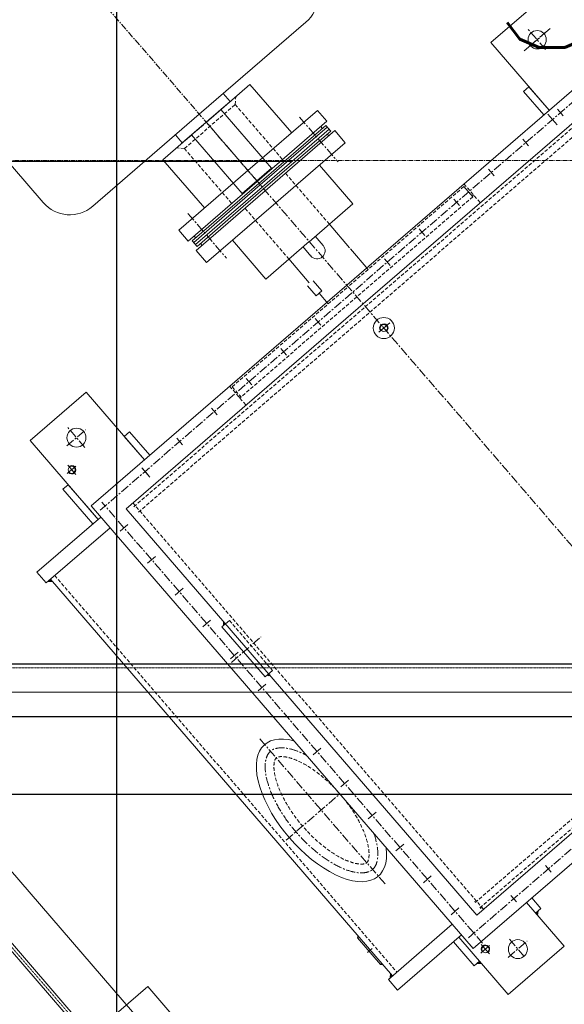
# Model space of a CAD drawing. Header units: inches. Extents: x -204116 to 930598, y -391373 to 256461.
# Tile 34 of 225: x -113155 to -112381, y 38019 to 39418. Entities that reach past the tile are written whole.
import ezdxf
from ezdxf.lldxf.tags import DXFTag

# ---------------------------------------------------------------- set-up
doc = ezdxf.new("R2010")
doc.units = ezdxf.units.IN
doc.header["$LTSCALE"] = 10
doc.header["$MEASUREMENT"] = 0
doc.header["$PDMODE"] = 1
doc.header["$PDSIZE"] = 1000
for name, pattern in [('CENTER', [2, 1.25, -0.25, 0.25, -0.25]), ('CHAIN', [0.3543, 0.2362, -0.0295, 0.0591, -0.0295]), ('DASHED', [0.75, 0.5, -0.25]), ('DASHED2', [0.375, 0.25, -0.125]), ('HIDDEN', [0.375, 0.25, -0.125])]:
    doc.linetypes.add(name, pattern=pattern)
doc.layers.get('Defpoints').update_dxf_attribs({"lineweight": 25})
doc.layers.add('BELT', color=4, linetype='Continuous')
doc.layers.add('Layer1', color=3, linetype='Continuous')
for name, color, linetype, lineweight in [('C', 1, 'CENTER', 25), ('cen', 2, 'CENTER2', 25), ('CTEXT2', 3, 'Continuous', 25), ('HIDDEN', 1, 'HIDDEN', 25), ('OBJECT', 7, 'Continuous', 25)]:
    doc.layers.add(name, color=color, linetype=linetype, lineweight=lineweight)
doc.styles.get("Standard").update_dxf_attribs({"font": 'simplex.shx'})
tags = doc.linetypes.add('CENTER2', pattern=[1.125, 0.75, -0.125, 0.125, -0.125]).pattern_tags.tags
tags[10:11] = [DXFTag(74, 4), DXFTag(75, 0), DXFTag(340, '0'), DXFTag(46, 1.0), DXFTag(50, 0.0), DXFTag(44, 0.0), DXFTag(45, 0.0)]
tags[8:9] = [DXFTag(74, 4), DXFTag(75, 0), DXFTag(340, '0'), DXFTag(46, 1.0), DXFTag(50, 0.0), DXFTag(44, 0.0), DXFTag(45, 0.0)]
tags[6:7] = [DXFTag(74, 4), DXFTag(75, 0), DXFTag(340, '0'), DXFTag(46, 1.0), DXFTag(50, 0.0), DXFTag(44, 0.0), DXFTag(45, 0.0)]
tags[4:5] = [DXFTag(74, 4), DXFTag(75, 0), DXFTag(340, '0'), DXFTag(46, 1.0), DXFTag(50, 0.0), DXFTag(44, 0.0), DXFTag(45, 0.0)]

# ---------------------------------------------------------------- blocks, each defined once
blk = doc.blocks.new('A$C14DF439D')
at = {"color": 85, "lineweight": 13}
for p, q in [((135.5, 590, 0), (135.5, 790, 0)), ((120.5, 545, 0), (120.5, 635, 0)), ((120.5, 635, 0), (135.5, 635, 0)), ((10.5, 617.5, 0), (10.5, 562.5, 0)), ((10.5, 617.5, 0), (120.5, 617.5, 0)), ((135.5, 590, 0), (135.5, 390, 0)), ((10.5, 562.5, 0), (120.5, 562.5, 0)), ((120.5, 545, 0), (135.5, 545, 0)), ((185.5, 340, 0), (1555.5, 340, 0))]:
    blk.add_line(p, q, dxfattribs=at)
at = {"color": 1, "linetype": 'CENTER', "lineweight": 5, "ltscale": 0.75}
blk.add_line((10.5, 590, 0), (1570.5, 590, 0), dxfattribs=at)
at = {"color": 85, "lineweight": 13}
for centre, start, end in [((185.5, 790, 0), 90, 180), ((185.5, 390, 0), 180, 270)]:
    blk.add_arc(centre, 50, start, end, dxfattribs=at)
blk = doc.blocks.new('A$C5E7B7E5C')
at = {"lineweight": 5}
for points in [[(353.8, 2516.6), (353.8, 2512), (358.3, 2512)], [(1098.2, 2516.6), (1098.2, 2512), (1093.7, 2512)], [(288.6, 2405), (284.1, 2405), (288.6, 2409.7)], [(288.6, 2300), (284.1, 2300), (288.6, 2295.4)]]:
    blk.add_hatch(color=214, dxfattribs=at).paths.add_polyline_path(points)
at = {"linetype": 'Continuous', "lineweight": 5}
for points in [[(793.6, 2364.9), (793.6, 2368, 0.342277), (790.7, 2364.1, -0.075385)], [(887.6, 2368.7), (887.6, 2365), (892.3, 2365)], [(887.6, 2368.7), (887.6, 2365), (892.3, 2365)], [(343.7, 2355), (345.7, 2353.1), (345.7, 2355)], [(357.7, 2355), (355.7, 2353.1), (355.7, 2355)]]:
    blk.add_hatch(color=214, dxfattribs=at).paths.add_polyline_path(points)
at = {"color": 214, "lineweight": 5}
for p, q in [((353.9, 2520), (333.9, 2520)), ((333.9, 2520), (333.9, 2400)), ((353.9, 2520), (353.9, 2400)), ((1098.2, 2520), (1118.2, 2520)), ((1098.2, 2520), (1098.2, 2400)), ((1118.2, 2520), (1118.2, 2400)), ((1118.2, 2520), (1118.2, 2400)), ((353.8, 2516.6), (358.3, 2512)), ((1098.2, 2512), (353.8, 2512)), ((377.2, 2514.5), (375.5, 2512)), ((375.5, 2512), (377.2, 2513.7)), ((375.5, 2512), (377.2, 2513.7)), ((375.5, 2512), (377.2, 2513.7)), ((375.5, 2512), (377.2, 2513.7)), ((375.6, 2512.2), (377.2, 2513.8)), ((375.6, 2512.2), (377.2, 2513.7)), ((375.6, 2512.2), (377.2, 2513.7)), ((375.6, 2512.1), (377.2, 2513.7)), ((375.6, 2512.1), (377.2, 2513.7)), ((375.6, 2512.1), (377.2, 2513.7)), ((375.6, 2512), (377.2, 2513.7)), ((375.6, 2512), (377.2, 2513.7)), ((375.6, 2512), (377.2, 2513.7)), ((375.6, 2512), (377.2, 2513.6)), ((375.6, 2512), (377.2, 2513.6)), ((375.6, 2512), (377.2, 2513.6)), ((375.6, 2512), (377.2, 2513.6)), ((375.6, 2512), (377.2, 2513.6)), ((375.6, 2512), (377.2, 2513.6)), ((375.6, 2512), (377.2, 2513.6)), ((375.6, 2512), (377.2, 2513.6)), ((375.7, 2512.4), (377.2, 2513.8)), ((375.7, 2512.3), (377.2, 2513.8)), ((375.7, 2512.3), (377.2, 2513.8)), ((375.7, 2512.3), (377.2, 2513.8)), ((375.7, 2512.3), (377.2, 2513.8)), ((375.7, 2512.2), (377.2, 2513.8)), ((375.7, 2512), (377.2, 2513.6)), ((375.7, 2512), (377.2, 2513.6)), ((375.7, 2512), (377.2, 2513.6)), ((375.7, 2512), (377.2, 2513.5)), ((375.7, 2512), (377.2, 2513.5)), ((375.7, 2512), (377.2, 2513.5)), ((375.7, 2512), (377.2, 2513.5)), ((375.7, 2512), (377.2, 2513.5)), ((375.7, 2512), (377.2, 2513.5)), ((375.7, 2512), (377.2, 2513.5)), ((375.7, 2512), (377.2, 2513.5)), ((375.7, 2512), (377.2, 2513.5)), ((375.8, 2512.5), (377.2, 2513.9)), ((375.8, 2512.5), (377.2, 2513.8)), ((375.8, 2512.4), (377.2, 2513.8)), ((375.8, 2512.4), (377.2, 2513.8)), ((375.8, 2512.4), (377.2, 2513.8)), ((375.8, 2512), (377.2, 2513.5)), ((375.8, 2512), (377.2, 2513.5)), ((375.8, 2512), (377.2, 2513.4)), ((375.8, 2512), (377.2, 2513.4)), ((375.8, 2512), (377.2, 2513.4)), ((375.8, 2512), (377.2, 2513.4)), ((375.8, 2512), (377.2, 2513.4)), ((375.8, 2512), (377.2, 2513.4)), ((375.8, 2512), (377.2, 2513.4)), ((375.8, 2512), (377.2, 2513.4)), ((375.8, 2512), (377.2, 2513.4)), ((375.9, 2512.7), (377.2, 2513.9)), ((375.9, 2512.6), (377.2, 2513.9)), ((375.9, 2512.6), (377.2, 2513.9)), ((375.9, 2512.6), (377.2, 2513.9)), ((375.9, 2512.6), (377.2, 2513.9)), ((375.9, 2512.5), (377.2, 2513.9)), ((375.9, 2512), (377.2, 2513.4)), ((375.9, 2512), (377.2, 2513.4)), ((375.9, 2512), (377.2, 2513.4)), ((375.9, 2512), (377.2, 2513.3)), ((375.9, 2512), (377.2, 2513.3)), ((375.9, 2512), (377.2, 2513.3)), ((375.9, 2512), (377.2, 2513.3)), ((375.9, 2512), (377.2, 2513.3)), ((375.9, 2512), (377.2, 2513.3)), ((375.9, 2512), (377.2, 2513.3)), ((375.9, 2512), (377.2, 2513.3)), ((376, 2512.8), (377.2, 2514)), ((376, 2512.8), (377.2, 2514)), ((376, 2512.8), (377.2, 2513.9)), ((376, 2512.7), (377.2, 2513.9)), ((376, 2512.7), (377.2, 2513.9)), ((376, 2512.7), (377.2, 2513.9)), ((376, 2512), (377.2, 2513.3)), ((376, 2512), (377.2, 2513.3)), ((376, 2512), (377.2, 2513.3)), ((376, 2512), (377.2, 2513.2)), ((376, 2512), (377.2, 2513.2)), ((376, 2512), (377.2, 2513.2)), ((376, 2512), (377.2, 2513.2)), ((376, 2512), (377.2, 2513.2)), ((376, 2512), (377.2, 2513.2)), ((376, 2512), (377.2, 2513.2)), ((376, 2512), (377.2, 2513.2)), ((376, 2512), (377.2, 2513.2)), ((376.1, 2513), (377.2, 2514)), ((376.1, 2512.9), (377.2, 2514)), ((376.1, 2512.9), (377.2, 2514)), ((376.1, 2512.9), (377.2, 2514)), ((376.1, 2512.8), (377.2, 2514)), ((376.1, 2512), (377.2, 2513.2)), ((376.1, 2512), (377.2, 2513.2)), ((376.1, 2512), (377.2, 2513.1)), ((376.1, 2512), (377.2, 2513.1)), ((376.1, 2512), (377.2, 2513.1)), ((376.1, 2512), (377.2, 2513.1)), ((376.1, 2512), (377.2, 2513.1)), ((376.1, 2512), (377.2, 2513.1)), ((376.1, 2512), (377.2, 2513.1)), ((376.1, 2512), (377.2, 2513.1)), ((376.1, 2512), (377.2, 2513.1)), ((376.2, 2513.1), (377.2, 2514.1)), ((376.2, 2513.1), (377.2, 2514.1)), ((376.2, 2513.1), (377.2, 2514)), ((376.2, 2513), (377.2, 2514)), ((376.2, 2513), (377.2, 2514)), ((376.2, 2513), (377.2, 2514)), ((376.2, 2512), (377.2, 2513.1)), ((376.2, 2512), (377.2, 2513.1)), ((376.2, 2512), (377.2, 2513.1)), ((376.2, 2512), (377.2, 2513)), ((376.2, 2512), (377.2, 2513)), ((376.2, 2512), (377.2, 2513)), ((376.2, 2512), (377.2, 2513)), ((376.2, 2512), (377.2, 2513)), ((376.2, 2512), (377.2, 2513)), ((376.2, 2512), (377.2, 2513)), ((376.2, 2512), (377.2, 2513)), ((376.3, 2513.2), (377.2, 2514.1)), ((376.3, 2513.2), (377.2, 2514.1)), ((376.3, 2513.2), (377.2, 2514.1)), ((376.3, 2513.2), (377.2, 2514.1)), ((376.3, 2513.1), (377.2, 2514.1)), ((376.3, 2512), (377.2, 2513)), ((376.3, 2512), (377.2, 2513)), ((376.3, 2512), (377.2, 2513)), ((376.3, 2512), (377.2, 2512.9)), ((376.3, 2512), (377.2, 2512.9)), ((376.3, 2512), (377.2, 2512.9)), ((376.3, 2512), (377.2, 2512.9)), ((376.3, 2512), (377.2, 2512.9)), ((376.3, 2512), (377.2, 2512.9)), ((376.3, 2512), (377.2, 2512.9)), ((376.3, 2512), (377.2, 2512.9)), ((376.3, 2512), (377.2, 2512.9)), ((376.4, 2513.4), (377.2, 2514.2)), ((376.4, 2513.4), (377.2, 2514.1)), ((376.4, 2513.4), (377.2, 2514.1)), ((376.4, 2513.3), (377.2, 2514.1)), ((376.4, 2513.3), (377.2, 2514.1)), ((376.4, 2513.3), (377.2, 2514.1)), ((376.4, 2512), (377.2, 2512.9)), ((376.4, 2512), (377.2, 2512.9)), ((376.4, 2512), (377.2, 2512.8)), ((376.4, 2512), (377.2, 2512.8)), ((376.4, 2512), (377.2, 2512.8)), ((376.4, 2512), (377.2, 2512.8)), ((376.4, 2512), (377.2, 2512.8)), ((376.4, 2512), (377.2, 2512.8)), ((376.4, 2512), (377.2, 2512.8)), ((376.4, 2512), (377.2, 2512.8)), ((376.4, 2512), (377.2, 2512.8)), ((376.5, 2513.6), (377.2, 2514.2)), ((376.5, 2513.5), (377.2, 2514.2)), ((376.5, 2513.5), (377.2, 2514.2)), ((376.5, 2513.5), (377.2, 2514.2)), ((376.5, 2513.5), (377.2, 2514.2)), ((376.5, 2513.4), (377.2, 2514.2)), ((376.5, 2512), (377.2, 2512.8)), ((376.5, 2512), (377.2, 2512.8)), ((376.5, 2512), (377.2, 2512.8)), ((376.5, 2512), (377.2, 2512.7)), ((376.5, 2512), (377.2, 2512.7)), ((376.5, 2512), (377.2, 2512.7)), ((376.5, 2512), (377.2, 2512.7)), ((376.5, 2512), (377.2, 2512.7)), ((376.5, 2512), (377.2, 2512.7)), ((376.5, 2512), (377.2, 2512.7)), ((376.5, 2512), (377.2, 2512.7)), ((376.6, 2513.7), (377.2, 2514.3)), ((376.6, 2513.7), (377.2, 2514.2)), ((376.6, 2513.6), (377.2, 2514.2)), ((376.6, 2513.6), (377.2, 2514.2)), ((376.6, 2513.6), (377.2, 2514.2)), ((376.6, 2512), (377.2, 2512.7)), ((376.6, 2512), (377.2, 2512.7)), ((376.6, 2512), (377.2, 2512.7)), ((376.6, 2512), (377.2, 2512.6)), ((376.6, 2512), (377.2, 2512.6)), ((376.6, 2512), (377.2, 2512.6)), ((376.6, 2512), (377.2, 2512.6)), ((376.6, 2512), (377.2, 2512.6)), ((376.6, 2512), (377.2, 2512.6)), ((376.6, 2512), (377.2, 2512.6)), ((376.6, 2512), (377.2, 2512.6)), ((376.7, 2513.9), (377.2, 2514.3)), ((376.7, 2513.8), (377.2, 2514.3)), ((376.7, 2513.8), (377.2, 2514.3)), ((376.7, 2513.8), (377.2, 2514.3)), ((376.7, 2513.7), (377.2, 2514.3)), ((376.7, 2513.7), (377.2, 2514.3)), ((376.7, 2512), (377.2, 2512.6)), ((376.7, 2512), (377.2, 2512.6)), ((376.7, 2512), (377.2, 2512.6)), ((376.7, 2512), (377.2, 2512.5)), ((376.7, 2512), (377.2, 2512.5)), ((376.7, 2512), (377.2, 2512.5)), ((376.7, 2512), (377.2, 2512.5)), ((376.7, 2512), (377.2, 2512.5)), ((376.7, 2512), (377.2, 2512.5)), ((376.7, 2512), (377.2, 2512.5)), ((376.7, 2512), (377.2, 2512.5)), ((376.7, 2512), (377.2, 2512.5)), ((376.8, 2514), (377.2, 2514.4)), ((376.8, 2514), (377.2, 2514.3)), ((376.8, 2513.9), (377.2, 2514.3)), ((376.8, 2513.9), (377.2, 2514.3)), ((376.8, 2513.9), (377.2, 2514.3)), ((376.8, 2512), (377.2, 2512.5)), ((376.8, 2512), (377.2, 2512.5)), ((376.8, 2512), (377.2, 2512.5)), ((376.8, 2512), (377.2, 2512.4)), ((376.8, 2512), (377.2, 2512.4)), ((376.8, 2512), (377.2, 2512.4)), ((376.8, 2512), (377.2, 2512.4)), ((376.8, 2512), (377.2, 2512.4)), ((376.8, 2512), (377.2, 2512.4)), ((376.8, 2512), (377.2, 2512.4)), ((376.8, 2512), (377.2, 2512.4)), ((376.9, 2514.1), (377.2, 2514.4)), ((376.9, 2514.1), (377.2, 2514.4)), ((376.9, 2514.1), (377.2, 2514.4)), ((376.9, 2514.1), (377.2, 2514.4)), ((376.9, 2514), (377.2, 2514.4)), ((376.9, 2514), (377.2, 2514.4)), ((376.9, 2512), (377.2, 2512.4)), ((376.9, 2512), (377.2, 2512.4)), ((376.9, 2512), (377.2, 2512.4)), ((376.9, 2512), (377.2, 2512.3)), ((376.9, 2512), (377.2, 2512.3)), ((376.9, 2512), (377.2, 2512.3)), ((376.9, 2512), (377.2, 2512.3)), ((376.9, 2512), (377.2, 2512.3)), ((376.9, 2512), (377.2, 2512.3)), ((376.9, 2512), (377.2, 2512.3)), ((376.9, 2512), (377.2, 2512.3)), ((377, 2514.3), (377.2, 2514.5)), ((377, 2514.3), (377.2, 2514.4)), ((377, 2514.3), (377.2, 2514.4)), ((377, 2514.2), (377.2, 2514.4)), ((377, 2514.2), (377.2, 2514.4)), ((377, 2514.2), (377.2, 2514.4)), ((377, 2512), (377.2, 2512.3)), ((377, 2512), (377.2, 2512.3)), ((377, 2512), (377.2, 2512.3)), ((377, 2512), (377.2, 2512.2)), ((377, 2512), (377.2, 2512.2)), ((377, 2512), (377.2, 2512.2)), ((377, 2512), (377.2, 2512.2)), ((377, 2512), (377.2, 2512.2)), ((377, 2512), (377.2, 2512.2)), ((377, 2512), (377.2, 2512.2)), ((377, 2512), (377.2, 2512.2)), ((377, 2512), (377.2, 2512.2)), ((377.1, 2514.4), (377.2, 2514.5)), ((377.1, 2514.4), (377.2, 2514.5)), ((377.1, 2514.4), (377.2, 2514.5)), ((377.1, 2514.4), (377.2, 2514.5)), ((377.1, 2514.3), (377.2, 2514.5)), ((377.1, 2512), (377.2, 2512.2)), ((377.1, 2512), (377.2, 2512.2)), ((377.1, 2512), (377.2, 2512.2)), ((377.1, 2512), (377.2, 2512.1)), ((377.1, 2512), (377.2, 2512.1)), ((377.1, 2512), (377.2, 2512.1)), ((377.1, 2512), (377.2, 2512.1)), ((377.1, 2512), (377.2, 2512.1)), ((377.1, 2512), (377.2, 2512.1)), ((377.1, 2512), (377.2, 2512.1)), ((377.1, 2512), (377.2, 2512.1)), ((427.2, 2514.5), (377.2, 2514.5)), ((377.2, 2514.5), (377.2, 2512)), ((377.2, 2514.5), (377.2, 2514.5)), ((377.2, 2514.5), (377.2, 2514.5)), ((377.2, 2514.5), (377.2, 2514.5)), ((377.2, 2512), (377.2, 2512.1)), ((377.2, 2512), (377.2, 2512.1)), ((377.2, 2512), (377.2, 2512.1)), ((377.2, 2512), (377.2, 2512)), ((377.2, 2512), (377.2, 2512)), ((402.2, 2508.5), (402.2, 2517.6)), ((427.2, 2514.5), (427.2, 2512)), ((427.2, 2514.5), (428.9, 2512)), ((427.3, 2514.3), (427.2, 2514.5)), ((427.3, 2514.3), (427.2, 2514.5)), ((427.3, 2514.4), (427.2, 2514.5)), ((427.3, 2514.4), (427.2, 2514.5)), ((427.3, 2514.4), (427.2, 2514.5)), ((427.3, 2514.4), (427.2, 2514.5)), ((427.2, 2514.5), (427.2, 2514.5)), ((427.2, 2514.5), (427.2, 2514.5)), ((427.2, 2514.5), (427.2, 2514.5)), ((427.6, 2514), (427.2, 2514.4)), ((427.5, 2514), (427.2, 2514.4)), ((427.5, 2514), (427.2, 2514.4)), ((427.5, 2514.1), (427.2, 2514.4)), ((427.5, 2514.1), (427.2, 2514.4)), ((427.5, 2514.1), (427.2, 2514.4)), ((427.4, 2514.1), (427.2, 2514.4)), ((427.4, 2514.2), (427.2, 2514.4)), ((427.4, 2514.2), (427.2, 2514.4)), ((427.4, 2514.2), (427.2, 2514.4)), ((427.4, 2514.3), (427.2, 2514.4)), ((427.4, 2514.3), (427.2, 2514.4)), ((427.8, 2513.7), (427.2, 2514.3)), ((427.7, 2513.7), (427.2, 2514.3)), ((427.7, 2513.7), (427.2, 2514.3)), ((427.7, 2513.8), (427.2, 2514.3)), ((427.7, 2513.8), (427.2, 2514.3)), ((427.7, 2513.8), (427.2, 2514.3)), ((427.6, 2513.9), (427.2, 2514.3)), ((427.6, 2513.9), (427.2, 2514.3)), ((427.6, 2513.9), (427.2, 2514.3)), ((427.6, 2513.9), (427.2, 2514.3)), ((427.6, 2514), (427.2, 2514.3)), ((427.9, 2513.4), (427.2, 2514.2)), ((427.9, 2513.4), (427.2, 2514.2)), ((427.9, 2513.5), (427.2, 2514.2)), ((427.9, 2513.5), (427.2, 2514.2)), ((427.9, 2513.5), (427.2, 2514.2)), ((427.9, 2513.5), (427.2, 2514.2)), ((427.8, 2513.6), (427.2, 2514.2)), ((427.8, 2513.6), (427.2, 2514.2)), ((427.8, 2513.6), (427.2, 2514.2)), ((427.8, 2513.6), (427.2, 2514.2)), ((427.8, 2513.7), (427.2, 2514.2)), ((428.2, 2513.1), (427.2, 2514.1)), ((428.1, 2513.1), (427.2, 2514.1)), ((428.1, 2513.1), (427.2, 2514.1)), ((428.1, 2513.2), (427.2, 2514.1)), ((428.1, 2513.2), (427.2, 2514.1)), ((428.1, 2513.2), (427.2, 2514.1)), ((428.1, 2513.2), (427.2, 2514.1)), ((428, 2513.3), (427.2, 2514.1)), ((428, 2513.3), (427.2, 2514.1)), ((428, 2513.3), (427.2, 2514.1)), ((428, 2513.4), (427.2, 2514.1)), ((428, 2513.4), (427.2, 2514.1)), ((428.4, 2512.8), (427.2, 2514)), ((428.3, 2512.8), (427.2, 2514)), ((428.3, 2512.8), (427.2, 2514)), ((428.3, 2512.9), (427.2, 2514)), ((428.3, 2512.9), (427.2, 2514)), ((428.3, 2512.9), (427.2, 2514)), ((428.3, 2513), (427.2, 2514)), ((428.2, 2513), (427.2, 2514)), ((428.2, 2513), (427.2, 2514)), ((428.2, 2513), (427.2, 2514)), ((428.2, 2513.1), (427.2, 2514)), ((428.6, 2512.5), (427.2, 2513.9)), ((428.5, 2512.5), (427.2, 2513.9)), ((428.5, 2512.6), (427.2, 2513.9)), ((428.5, 2512.6), (427.2, 2513.9)), ((428.5, 2512.6), (427.2, 2513.9)), ((428.5, 2512.6), (427.2, 2513.9)), ((428.4, 2512.7), (427.2, 2513.9)), ((428.4, 2512.7), (427.2, 2513.9)), ((428.4, 2512.7), (427.2, 2513.9)), ((428.4, 2512.7), (427.2, 2513.9)), ((428.4, 2512.8), (427.2, 2513.9)), ((428.8, 2512.2), (427.2, 2513.7)), ((428.7, 2512.2), (427.2, 2513.8)), ((428.7, 2512.2), (427.2, 2513.8)), ((428.7, 2512.3), (427.2, 2513.8)), ((428.7, 2512.3), (427.2, 2513.8)), ((428.7, 2512.3), (427.2, 2513.8)), ((428.7, 2512.3), (427.2, 2513.8)), ((428.6, 2512.4), (427.2, 2513.8)), ((428.6, 2512.4), (427.2, 2513.8)), ((428.6, 2512.4), (427.2, 2513.8)), ((428.6, 2512.4), (427.2, 2513.8)), ((428.6, 2512.5), (427.2, 2513.8)), ((428.8, 2512), (427.2, 2513.7)), ((428.8, 2512), (427.2, 2513.7)), ((428.8, 2512), (427.2, 2513.7)), ((428.8, 2512), (427.2, 2513.7)), ((428.9, 2512), (427.2, 2513.7)), ((428.9, 2512), (427.2, 2513.7)), ((428.9, 2512), (427.2, 2513.7)), ((428.8, 2512.1), (427.2, 2513.7)), ((428.8, 2512.1), (427.2, 2513.7)), ((428.8, 2512.1), (427.2, 2513.7)), ((428.8, 2512.2), (427.2, 2513.7)), ((428.7, 2512), (427.2, 2513.6)), ((428.7, 2512), (427.2, 2513.6)), ((428.7, 2512), (427.2, 2513.6)), ((428.7, 2512), (427.2, 2513.6)), ((428.8, 2512), (427.2, 2513.6)), ((428.8, 2512), (427.2, 2513.6)), ((428.8, 2512), (427.2, 2513.6)), ((428.8, 2512), (427.2, 2513.6)), ((428.8, 2512), (427.2, 2513.6)), ((428.8, 2512), (427.2, 2513.6)), ((428.8, 2512), (427.2, 2513.6)), ((428.6, 2512), (427.2, 2513.5)), ((428.6, 2512), (427.2, 2513.5)), ((428.6, 2512), (427.2, 2513.5)), ((428.6, 2512), (427.2, 2513.5)), ((428.7, 2512), (427.2, 2513.5)), ((428.7, 2512), (427.2, 2513.5)), ((428.7, 2512), (427.2, 2513.5)), ((428.7, 2512), (427.2, 2513.5)), ((428.7, 2512), (427.2, 2513.5)), ((428.7, 2512), (427.2, 2513.5)), ((428.7, 2512), (427.2, 2513.5)), ((428.5, 2512), (427.2, 2513.4)), ((428.5, 2512), (427.2, 2513.4)), ((428.5, 2512), (427.2, 2513.4)), ((428.5, 2512), (427.2, 2513.4)), ((428.6, 2512), (427.2, 2513.4)), ((428.6, 2512), (427.2, 2513.4)), ((428.6, 2512), (427.2, 2513.4)), ((428.6, 2512), (427.2, 2513.4)), ((428.6, 2512), (427.2, 2513.4)), ((428.6, 2512), (427.2, 2513.4)), ((428.6, 2512), (427.2, 2513.4)), ((428.6, 2512), (427.2, 2513.4)), ((428.4, 2512), (427.2, 2513.3)), ((428.4, 2512), (427.2, 2513.3)), ((428.4, 2512), (427.2, 2513.3)), ((428.4, 2512), (427.2, 2513.3)), ((428.5, 2512), (427.2, 2513.3)), ((428.5, 2512), (427.2, 2513.3)), ((428.5, 2512), (427.2, 2513.3)), ((428.5, 2512), (427.2, 2513.3)), ((428.5, 2512), (427.2, 2513.3)), ((428.5, 2512), (427.2, 2513.3)), ((428.5, 2512), (427.2, 2513.3)), ((428.3, 2512), (427.2, 2513.2)), ((428.3, 2512), (427.2, 2513.2)), ((428.3, 2512), (427.2, 2513.2)), ((428.3, 2512), (427.2, 2513.2)), ((428.4, 2512), (427.2, 2513.2)), ((428.4, 2512), (427.2, 2513.2)), ((428.4, 2512), (427.2, 2513.2)), ((428.4, 2512), (427.2, 2513.2)), ((428.4, 2512), (427.2, 2513.2)), ((428.4, 2512), (427.2, 2513.2)), ((428.4, 2512), (427.2, 2513.2)), ((428.2, 2512), (427.2, 2513.1)), ((428.2, 2512), (427.2, 2513.1)), ((428.2, 2512), (427.2, 2513.1)), ((428.2, 2512), (427.2, 2513.1)), ((428.3, 2512), (427.2, 2513.1)), ((428.3, 2512), (427.2, 2513.1)), ((428.3, 2512), (427.2, 2513.1)), ((428.3, 2512), (427.2, 2513.1)), ((428.3, 2512), (427.2, 2513.1)), ((428.3, 2512), (427.2, 2513.1)), ((428.3, 2512), (427.2, 2513.1)), ((428.3, 2512), (427.2, 2513.1)), ((428.1, 2512), (427.2, 2513)), ((428.1, 2512), (427.2, 2513)), ((428.1, 2512), (427.2, 2513)), ((428.1, 2512), (427.2, 2513)), ((428.2, 2512), (427.2, 2513)), ((428.2, 2512), (427.2, 2513)), ((428.2, 2512), (427.2, 2513)), ((428.2, 2512), (427.2, 2513)), ((428.2, 2512), (427.2, 2513)), ((428.2, 2512), (427.2, 2513)), ((428.2, 2512), (427.2, 2513)), ((428, 2512), (427.2, 2512.9)), ((428, 2512), (427.2, 2512.9)), ((428, 2512), (427.2, 2512.9)), ((428, 2512), (427.2, 2512.9)), ((428.1, 2512), (427.2, 2512.9)), ((428.1, 2512), (427.2, 2512.9)), ((428.1, 2512), (427.2, 2512.9)), ((428.1, 2512), (427.2, 2512.9)), ((428.1, 2512), (427.2, 2512.9)), ((428.1, 2512), (427.2, 2512.9)), ((428.1, 2512), (427.2, 2512.9)), ((427.9, 2512), (427.2, 2512.8)), ((427.9, 2512), (427.2, 2512.8)), ((427.9, 2512), (427.2, 2512.8)), ((427.9, 2512), (427.2, 2512.8)), ((428, 2512), (427.2, 2512.8)), ((428, 2512), (427.2, 2512.8)), ((428, 2512), (427.2, 2512.8)), ((428, 2512), (427.2, 2512.8)), ((428, 2512), (427.2, 2512.8)), ((428, 2512), (427.2, 2512.8)), ((428, 2512), (427.2, 2512.8)), ((428, 2512), (427.2, 2512.8)), ((427.8, 2512), (427.2, 2512.7)), ((427.8, 2512), (427.2, 2512.7)), ((427.8, 2512), (427.2, 2512.7)), ((427.8, 2512), (427.2, 2512.7)), ((427.9, 2512), (427.2, 2512.7)), ((427.9, 2512), (427.2, 2512.7)), ((427.9, 2512), (427.2, 2512.7)), ((427.9, 2512), (427.2, 2512.7)), ((427.9, 2512), (427.2, 2512.7)), ((427.9, 2512), (427.2, 2512.7)), ((427.9, 2512), (427.2, 2512.7)), ((427.7, 2512), (427.2, 2512.6)), ((427.7, 2512), (427.2, 2512.6)), ((427.7, 2512), (427.2, 2512.6)), ((427.7, 2512), (427.2, 2512.6)), ((427.8, 2512), (427.2, 2512.6)), ((427.8, 2512), (427.2, 2512.6)), ((427.8, 2512), (427.2, 2512.6)), ((427.8, 2512), (427.2, 2512.6)), ((427.8, 2512), (427.2, 2512.6)), ((427.8, 2512), (427.2, 2512.6)), ((427.8, 2512), (427.2, 2512.6)), ((427.6, 2512), (427.2, 2512.5)), ((427.6, 2512), (427.2, 2512.5)), ((427.6, 2512), (427.2, 2512.5)), ((427.6, 2512), (427.2, 2512.5)), ((427.6, 2512), (427.2, 2512.5)), ((427.7, 2512), (427.2, 2512.5)), ((427.7, 2512), (427.2, 2512.5)), ((427.7, 2512), (427.2, 2512.5)), ((427.7, 2512), (427.2, 2512.5)), ((427.7, 2512), (427.2, 2512.5)), ((427.7, 2512), (427.2, 2512.5)), ((427.7, 2512), (427.2, 2512.5)), ((427.5, 2512), (427.2, 2512.4)), ((427.5, 2512), (427.2, 2512.4)), ((427.5, 2512), (427.2, 2512.4)), ((427.5, 2512), (427.2, 2512.4)), ((427.6, 2512), (427.2, 2512.4)), ((427.6, 2512), (427.2, 2512.4)), ((427.6, 2512), (427.2, 2512.4)), ((427.6, 2512), (427.2, 2512.4)), ((427.6, 2512), (427.2, 2512.4)), ((427.6, 2512), (427.2, 2512.4)), ((427.6, 2512), (427.2, 2512.4)), ((427.4, 2512), (427.2, 2512.3)), ((427.4, 2512), (427.2, 2512.3)), ((427.4, 2512), (427.2, 2512.3)), ((427.4, 2512), (427.2, 2512.3)), ((427.5, 2512), (427.2, 2512.3)), ((427.5, 2512), (427.2, 2512.3)), ((427.5, 2512), (427.2, 2512.3)), ((427.5, 2512), (427.2, 2512.3)), ((427.5, 2512), (427.2, 2512.3)), ((427.5, 2512), (427.2, 2512.3)), ((427.5, 2512), (427.2, 2512.3)), ((427.3, 2512), (427.2, 2512.2)), ((427.3, 2512), (427.2, 2512.2)), ((427.3, 2512), (427.2, 2512.2)), ((427.3, 2512), (427.2, 2512.2)), ((427.3, 2512), (427.2, 2512.2)), ((427.4, 2512), (427.2, 2512.2)), ((427.4, 2512), (427.2, 2512.2)), ((427.4, 2512), (427.2, 2512.2)), ((427.4, 2512), (427.2, 2512.2)), ((427.4, 2512), (427.2, 2512.2)), ((427.4, 2512), (427.2, 2512.2)), ((427.4, 2512), (427.2, 2512.2)), ((427.2, 2512), (427.2, 2512.1)), ((427.2, 2512), (427.2, 2512.1)), ((427.2, 2512), (427.2, 2512.1)), ((427.2, 2512), (427.2, 2512.1)), ((427.3, 2512), (427.2, 2512.1)), ((427.3, 2512), (427.2, 2512.1)), ((427.3, 2512), (427.2, 2512.1)), ((427.3, 2512), (427.2, 2512.1)), ((427.3, 2512), (427.2, 2512.1)), ((427.3, 2512), (427.2, 2512.1)), ((427.3, 2512), (427.2, 2512.1)), ((427.2, 2512), (427.2, 2512)), ((427.2, 2512), (427.2, 2512)), ((1098.2, 2516.6), (1093.7, 2512)), ((284, 2405), (288.6, 2409.7)), ((1132.4, 2415), (1183.2, 2415)), ((308.2, 2400), (1139.2, 2400)), ((308.2, 2400), (308.2, 1920)), ((1138.6, 2405), (1183.2, 2405)), ((1139.2, 2400), (1139.2, 1920)), ((1196.2, 2396), (1196.2, 2379.6)), ((324.2, 2385), (324.2, 2385)), ((365.2, 2385), (365.2, 2385)), ((425.2, 2385.1), (425.2, 2385.1)), ((485.2, 2385), (485.2, 2385)), ((485.2, 2385), (485.2, 2385)), ((545.2, 2385), (545.2, 2385)), ((545.2, 2385), (545.2, 2385)), ((605.2, 2385), (605.2, 2385)), ((605.2, 2385), (605.2, 2385)), ((665.2, 2385.1), (665.2, 2385.1)), ((665.2, 2385.1), (665.2, 2385.1)), ((725.2, 2385), (725.2, 2385)), ((725.2, 2385), (725.2, 2385)), ((785.2, 2385), (785.2, 2385)), ((845.2, 2385), (845.2, 2385)), ((905.2, 2385), (905.2, 2385)), ((965.2, 2385), (965.2, 2385)), ((1025.2, 2385), (1025.2, 2385)), ((1085.2, 2385), (1085.2, 2385)), ((1126.2, 2385), (1126.2, 2385)), ((1103.7, 2365), (340.7, 2365)), ((340.7, 2365), (340.7, 1920)), ((793.6, 2371.7), (793.6, 2357.7)), ((887.6, 2371.7), (793.6, 2371.7)), ((793.6, 2371.7), (793.6, 2357.7)), ((887.6, 2371.7), (793.6, 2371.7)), ((887.6, 2371.7), (887.6, 2357.7)), ((887.6, 2371.7), (887.6, 2357.7)), ((1103.7, 2365), (1103.7, 1920)), ((324.2, 2310), (324.2, 2310)), ((1126.2, 2310), (1126.2, 2310)), ((284, 2300.1), (288.6, 2295.3)), ((1139.2, 2300), (1183.2, 2300)), ((1139.2, 2290), (1183.2, 2290)), ((324.2, 2245), (324.2, 2245)), ((1126.2, 2245), (1126.2, 2245)), ((1126.2, 2180), (1126.2, 2180)), ((1118.2, 2140), (1118.2, 2137.6)), ((1126.2, 2115), (1126.2, 2115)), ((1126.2, 2050), (1126.2, 2050)), ((1293.6, 2049.9), (1316.4, 2049.9)), ((1293.6, 1920.2), (1293.6, 2049.9)), ((1316.4, 2049.9), (1316.4, 1920.4)), ((1330.3, 2045.1), (1319.8, 2045.1)), ((1319.8, 2045.1), (1319.8, 1920.2)), ((1323.1, 2045.1), (1323.1, 1920.2)), ((1327.3, 2045.1), (1327.3, 1920.2)), ((1330.3, 2045.1), (1330.3, 1920.2)), ((1334, 2049.9), (1354.2, 2049.9)), ((1334, 2049.9), (1334, 1920.2)), ((1354.2, 1920.2), (1354.2, 2049.9)), ((1316.3, 2038.8), (1319.8, 2038.8)), ((1330.3, 2038.8), (1334.3, 2038.8)), ((1220.8, 2001.4), (1220.8, 1920)), ((1220.8, 2001.4), (1293.6, 2001.4)), ((1444.9, 2001.4), (1354, 2001.4)), ((1444.9, 2001.4), (1444.9, 1920)), ((1126.2, 1985), (1126.2, 1985)), ((1156.2, 1962.7), (1174.9, 1962.7)), ((1156.2, 1962.7), (1156.2, 1952)), ((1156.2, 1962.7), (1156.2, 1952)), ((1136.3, 1957.5), (1156.2, 1957.5)), ((1156.2, 1952), (1174.9, 1952)), ((1221.4, 1958.1), (1176.6, 1958.1)), ((1221.4, 1931.6), (1203.7, 1931.6)), ((1103.7, 1478), (1103.7, 1920)), ((1126.2, 1920), (1126.2, 1920)), ((1139.2, 1440), (1139.2, 1920)), ((1220.8, 1838), (1220.8, 1920.4)), ((1293.6, 1920.2), (1293.6, 1789.5)), ((1316.4, 1789.5), (1316.4, 1920)), ((1319.8, 1794.3), (1319.8, 1920.2)), ((1323.1, 1794.3), (1323.1, 1920.2)), ((1327.3, 1794.3), (1327.3, 1920.2)), ((1330.3, 1794.3), (1330.3, 1920.2)), ((1334, 1789.5), (1334, 1920.2)), ((1354.2, 1920.2), (1354.2, 1789.5)), ((1444.9, 1838), (1444.9, 1920.4)), ((1221.4, 1908.6), (1203.7, 1908.6)), ((1136.3, 1882.5), (1174.9, 1882.5)), ((1221.4, 1882.3), (1176.6, 1882.3)), ((1126.2, 1855), (1126.2, 1855)), ((1220.8, 1838), (1293.6, 1838)), ((1444.9, 1838), (1354, 1838)), ((1316.3, 1800.6), (1319.8, 1800.6)), ((1330.3, 1794.3), (1319.8, 1794.3)), ((1330.3, 1800.6), (1334.3, 1800.6)), ((1126.2, 1790), (1126.2, 1790)), ((1293.6, 1789.5), (1316.4, 1789.5)), ((1334, 1789.5), (1354.2, 1789.5)), ((1126.2, 1725), (1126.2, 1725)), ((1117.2, 1702.5), (1136.3, 1702.5)), ((1118.2, 1700), (1118.2, 1702.5)), ((1126.2, 1660), (1126.2, 1660)), ((1126.2, 1595), (1126.2, 1595)), ((1136.4, 1545), (1116, 1545)), ((1139.2, 1550), (1183.2, 1550)), ((1139.2, 1540), (1183.2, 1540)), ((1126.2, 1530), (1126.2, 1530))]:
    blk.add_line(p, q, dxfattribs=at)
at = {"color": 214, "linetype": 'DASHED', "lineweight": 5}
for p, q in [((1098.2, 2504), (353.8, 2504)), ((1103.7, 2352.4), (340.7, 2352.4)), ((345.7, 2355), (345.7, 1920)), ((355.8, 2355), (355.8, 1920)), ((887.6, 2357.7), (793.6, 2357.7)), ((887.6, 2357.7), (793.6, 2357.7)), ((1088.6, 2355), (1088.6, 1920)), ((1098.7, 2355), (1098.7, 1920)), ((1139.2, 2140), (1104.2, 2140)), ((1117.2, 1702.5), (1117.2, 2140)), ((1136.3, 2137.6), (1117.2, 2137.6)), ((1136.3, 2137.6), (1136.3, 1920)), ((1437, 1967.9), (1444.5, 1975.4)), ((1437, 1967.9), (1333.6, 1967.9)), ((1437, 1967.9), (1437, 1872.5)), ((1444.9, 1967.9), (1444.9, 1920.2)), ((1220.8, 1958.1), (1316.4, 1958.1)), ((1088.6, 1488), (1088.6, 1920)), ((1098.7, 1488), (1098.7, 1920)), ((1136.3, 1702.5), (1136.3, 1920)), ((1444.9, 1872.5), (1444.9, 1920.2)), ((1220.8, 1882.3), (1316.4, 1882.3)), ((1437, 1872.5), (1333.6, 1872.5)), ((1437, 1872.5), (1444.5, 1865)), ((1139.2, 1700), (1104.2, 1700))]:
    blk.add_line(p, q, dxfattribs=at)
at = {"color": 214, "lineweight": 5, "ltscale": 18}
for p, q in [((333.9, 2415), (288.6, 2415)), ((226.2, 2405), (333.9, 2405)), ((226.2, 2405), (226.2, 2300)), ((1118.2, 2405), (1266.2, 2405)), ((1266.2, 2405), (1266.2, 2300)), ((226.2, 2300), (308.2, 2300)), ((1139.2, 2300), (1266.2, 2300)), ((308.2, 2290), (288.6, 2290)), ((1139.2, 1540), (1266.2, 1540)), ((1266.2, 1435), (1266.2, 1540))]:
    blk.add_line(p, q, dxfattribs=at)
at = {"color": 214, "linetype": 'DASHED2', "lineweight": 5, "ltscale": 18}
for p, q in [((288.6, 2415), (288.6, 2405)), ((1183.2, 2415), (1183.2, 2405)), ((288.6, 2290), (288.6, 2300)), ((1183.2, 2300), (1183.2, 2290)), ((1183.2, 1540), (1183.2, 1550))]:
    blk.add_line(p, q, dxfattribs=at)
at = {"color": 214, "linetype": 'DASHED2', "lineweight": 5, "ltscale": 10}
for p, q in [((1118.2, 2415), (1132.4, 2415)), ((1118.2, 2405), (1138.6, 2405))]:
    blk.add_line(p, q, dxfattribs=at)
at = {"color": 214, "linetype": 'CENTER2', "lineweight": 5}
for p, q in [((296.2, 2396), (296.2, 2379.6)), ((287.6, 2387.5), (305.2, 2387.5)), ((318.1, 2310), (330.4, 2310)), ((1120.1, 2310), (1132.4, 2310)), ((318.1, 2245), (330.4, 2245)), ((1120.1, 2245), (1132.4, 2245)), ((1120.1, 2180), (1132.4, 2180)), ((1120.1, 2115), (1132.4, 2115)), ((1120.1, 2050), (1132.4, 2050)), ((1120.1, 1985), (1132.4, 1985)), ((1120.1, 1855), (1132.4, 1855)), ((1120.1, 1790), (1132.4, 1790)), ((1120.1, 1725), (1132.4, 1725)), ((1120.1, 1660), (1132.4, 1660)), ((1120.1, 1595), (1132.4, 1595)), ((1120.1, 1530), (1132.4, 1530))]:
    blk.add_line(p, q, dxfattribs=at)
at = {"color": 214, "linetype": 'Continuous', "lineweight": 5}
for p, q in [((365.2, 2392.5), (365.2, 2377.7)), ((425.2, 2392.5), (425.2, 2377.7)), ((485.2, 2392.5), (485.2, 2377.7)), ((545.2, 2392.5), (545.2, 2377.7)), ((605.2, 2392.5), (605.2, 2377.7)), ((665.2, 2392.5), (665.2, 2377.7)), ((785.2, 2392.2), (785.2, 2377.8)), ((845.2, 2392.2), (845.2, 2377.8)), ((905.2, 2392.2), (905.2, 2377.8)), ((965.2, 2392.5), (965.2, 2377.7)), ((1025.2, 2392.5), (1025.2, 2377.7)), ((1085.2, 2392.5), (1085.2, 2377.7)), ((887.6, 2368.7), (892.3, 2365)), ((887.6, 2368.7), (892.3, 2365)), ((345.7, 2353.1), (343.7, 2355)), ((355.7, 2353.1), (357.7, 2355)), ((1133.2, 2310.1), (1115.6, 2310.1)), ((1061.5, 1920), (1049.4, 1920)), ((1058.6, 1908.5), (1058.6, 1929.2))]:
    blk.add_line(p, q, dxfattribs=at)
at = {"color": 214, "linetype": 'CENTER', "lineweight": 5}
for p, q in [((840.6, 2394.4), (840.6, 2339.2)), ((1363.7, 2024.4), (1279.9, 2024.4)), ((1363.7, 1815), (1279.9, 1815))]:
    blk.add_line(p, q, dxfattribs=at)
at = {"color": 214, "linetype": 'CENTER', "lineweight": 5, "ltscale": 6}
blk.add_line((1204.7, 2387.5), (1187.2, 2387.5), dxfattribs=at)
at = {"color": 214, "linetype": 'ByBlock', "lineweight": 5}
blk.add_line((1126.4, 1882.8), (1126.4, 1882.8), dxfattribs=at)
at = {"color": 214, "lineweight": 5}
for centre, radius in [((266.2, 2352.5), 13.5), ((1226.2, 2352.5), 13.5), ((1226.2, 1487.3), 13)]:
    blk.add_circle(centre, radius, dxfattribs=at)
at = {"color": 214, "linetype": 'Continuous', "lineweight": 5}
for radius in [15, 5]:
    blk.add_circle((1058.6, 1920), radius, dxfattribs=at)
for centre, radius, start, end in [((794.6, 2364.2), 3.92, 105.4785, 180.9335), ((1058.6, 1920), 6, 180, 90)]:
    blk.add_arc(centre, radius, start, end, dxfattribs=at)
at = {"color": 214, "lineweight": 5}
for centre, start, end in [((1203.9, 1920), 89.4373, 179.5848), ((1203.9, 1920.2), 180.4152, 270.5627)]:
    blk.add_arc(centre, 11.6, start, end, dxfattribs=at)
at = {"color": 214, "lineweight": 5, "extrusion": (0, 0, -1)}
blk.add_ellipse((597.8, 2434.9), major_axis=(-123.5, 0), ratio=0.48583, start_param=5.662293, end_param=10.04567, dxfattribs=at)
at = {"color": 214, "linetype": 'DASHED', "lineweight": 5}
blk.add_open_spline([(499.3, 2434.9), (499.3, 2435.3), (499.3, 2435.6), (499.5, 2436.3), (499.6, 2436.7), (500, 2437.6), (500.2, 2438.1), (501.2, 2439.7), (502.1, 2441), (504.7, 2443.8), (506.3, 2445.4), (510.5, 2448.6), (512.9, 2450.2), (518.6, 2453.5), (521.7, 2455.1), (533.6, 2460.3), (543.8, 2463.5), (564.4, 2467.7), (574.4, 2469), (594.9, 2470.1), (605.3, 2470), (625.6, 2468.5), (635.5, 2467), (651.9, 2463.2), (658.7, 2461.2), (670.8, 2456.6), (676.2, 2454.1), (684.9, 2448.9), (688.4, 2446.2), (692.5, 2442.2), (693.7, 2440.7), (695.2, 2438.5), (695.6, 2437.7), (696.1, 2436.4), (696.2, 2436), (696.3, 2435.2), (696.3, 2434.9), (696.3, 2434.3), (696.2, 2434.1), (696.1, 2433.4), (696, 2433), (695.4, 2431.8), (694.8, 2430.7), (692.8, 2428), (691.4, 2426.4), (687.6, 2423.1), (685.3, 2421.3), (679.7, 2417.8), (676.5, 2416.1), (665.3, 2410.8), (656, 2407.6), (635.2, 2402.8), (623.8, 2401.1), (600.3, 2399.6), (588.2, 2399.8), (567.5, 2401.8), (558.6, 2403.2), (542.1, 2407), (534.5, 2409.4), (522.8, 2414.2), (518.3, 2416.5), (510.6, 2421.1), (507.6, 2423.4), (503.9, 2426.8), (502.8, 2428.1), (501.1, 2430.3), (500.5, 2431.2), (499.9, 2432.5), (499.7, 2432.9), (499.4, 2433.9), (499.4, 2434.2), (499.3, 2434.7), (499.3, 2434.8), (499.3, 2434.9)], degree=3, knots=[0, 0, 0, 0, 0.108202, 0.108202, 0.192716, 0.192716, 0.277229, 0.277229, 0.417522, 0.417522, 0.557816, 0.557816, 0.698109, 0.698109, 0.838403, 0.838403, 1.17365, 1.17365, 1.451906, 1.451906, 1.730162, 1.730162, 2.008417, 2.008417, 2.231281, 2.231281, 2.454145, 2.454145, 2.677009, 2.677009, 2.830559, 2.830559, 2.955226, 2.955226, 3.070398, 3.070398, 3.18557, 3.18557, 3.264554, 3.264554, 3.343539, 3.343539, 3.493947, 3.493947, 3.644356, 3.644356, 3.794764, 3.794764, 3.945173, 3.945173, 4.264835, 4.264835, 4.584497, 4.584497, 4.904159, 4.904159, 5.15683, 5.15683, 5.409501, 5.409501, 5.606679, 5.606679, 5.803856, 5.803856, 5.925442, 5.925442, 6.047027, 6.047027, 6.125032, 6.125032, 6.243381, 6.243381, 6.283185, 6.283185, 6.283185, 6.283185], dxfattribs=at)
at = {"layer": 'C', "color": 214, "lineweight": 5}
for p, q in [((598.5, 2500.6), (598.5, 2400)), ((459.6, 2434.9), (732.8, 2434.9)), ((324.2, 2395), (324.2, 1920)), ((1126.2, 2394.5), (1126.2, 1446)), ((305.3, 2385), (1133.2, 2385)), ((266.2, 2370.5), (266.2, 2335.1)), ((1226.2, 2370.5), (1226.2, 2335.1)), ((284.6, 2352.5), (250, 2352.5)), ((1207.8, 2352.5), (1246.8, 2352.5)), ((28.5, 1920), (1444.9, 1920)), ((1226.2, 1511.5), (1226.2, 1487.3)), ((1226.2, 1511.5), (1226.2, 1487.3)), ((1226.2, 1469.6), (1226.2, 1504.9)), ((1207.8, 1487.5), (1246.8, 1487.5)), ((1226.2, 1463.1), (1226.2, 1487.3))]:
    blk.add_line(p, q, dxfattribs=at)
blk.add_open_spline([(524.4, 2400), (523.7, 2400.3), (523, 2400.6), (514, 2404.3), (506.9, 2408.3), (497.7, 2415.3), (494.8, 2418.1), (490.3, 2423.7), (488.8, 2426.3), (487.2, 2430.9), (486.8, 2432.9), (486.8, 2434.9), (486.8, 2436.7), (487.1, 2438.5), (488.3, 2442.3), (489.3, 2444.3), (492.1, 2448.6), (493.9, 2450.8), (498.6, 2455.2), (501.4, 2457.5), (509.9, 2463.2), (516.5, 2466.7), (531.6, 2472.7), (540.1, 2475.3), (558.4, 2479.3), (568.1, 2480.8), (588.1, 2482.5), (598.3, 2482.6), (618.5, 2481.8), (628.5, 2480.7), (647.4, 2477.3), (656.3, 2475.1), (672.5, 2469.6), (679.8, 2466.4), (691.9, 2459.4), (696.8, 2455.6), (702.9, 2449.4), (704.8, 2446.9), (707.4, 2442.1), (708.2, 2439.9), (708.9, 2435.7), (708.9, 2433.7), (708.1, 2429.5), (707.2, 2427.3), (704.4, 2422.5), (702.5, 2420), (697.3, 2414.8), (694.1, 2412.2), (686.5, 2407.2), (682.1, 2404.8), (675.3, 2401.7), (673.3, 2400.9), (671.2, 2400)], degree=3, knots=[5.395688, 5.395688, 5.395688, 5.395688, 5.41983, 5.41983, 5.712319, 5.712319, 5.909992, 5.909992, 6.107665, 6.107665, 6.283185, 6.283185, 6.283185, 6.43918, 6.43918, 6.595175, 6.595175, 6.751169, 6.751169, 6.907164, 6.907164, 7.166447, 7.166447, 7.42573, 7.42573, 7.685014, 7.685014, 7.944297, 7.944297, 8.20358, 8.20358, 8.462863, 8.462863, 8.722146, 8.722146, 8.981429, 8.981429, 9.161307, 9.161307, 9.341184, 9.341184, 9.521061, 9.521061, 9.700939, 9.700939, 9.880816, 9.880816, 10.060693, 10.060693, 10.24057, 10.24057, 10.312306, 10.312306, 10.312306, 10.312306], dxfattribs=at)
at = {"layer": 'Defpoints', "color": 214, "linetype": 'ByBlock', "lineweight": 5}
for p in [(1334, 2049.9), (1146.4, 1882.8), (1146.4, 1882.8), (1334, 1789.5), (1226.2, 1511.5)]:
    blk.add_point(p, dxfattribs=at)
at = {"layer": 'Layer1', "color": 214, "lineweight": 5}
for centre in [(296.2, 2387.5), (1196.2, 2387.5)]:
    blk.add_circle(centre, 5.1, dxfattribs=at)
for centre, start, end in [((296.2, 2387.5), 180, 90), ((1196.2, 2387.5), 90, 0)]:
    blk.add_arc(centre, 6, start, end, dxfattribs=at)

msp = doc.modelspace()

# ---------------------------------------------------------------- linework, layer by layer
at = {"color": 250, "linetype": 'CENTER', "ltscale": 500}
for p, q in [((-113017.4, 43717), (-113017.4, 34717)), ((-119017.4, 39217), (-108017.4, 39217))]:
    msp.add_line(p, q, dxfattribs=at)
at = {"color": 250, "linetype": 'CHAIN', "lineweight": 0, "ltscale": 0.01}
msp.add_line((-114445, 39581.5, -4420572.3), (-112751.6, 37619.7, -4420572.3), dxfattribs=at)
at = {"color": 1, "linetype": 'CENTER', "lineweight": 0, "ltscale": 0.5}
msp.add_line((-191672.5, 39217.8, -4480163), (-3830.7, 39217.8, -4480163), dxfattribs=at)
at = {"color": 250, "linetype": 'Continuous', "lineweight": 0}
for p, q in [((-112792.6, 37774.2, -4420572.3), (-113738.4, 38870.1, -4420572.3)), ((-113794.4, 38821.9, -4420572.3), (-112846.9, 37724.2, -4420572.3)), ((-113788.5, 38826.9, -4420572.3), (-112841.1, 37729.2, -4420572.3)), ((-112973.1, 38044.6, -4420572.3), (-113139.6, 37900.9, -4420572.3)), ((-112744.4, 37779.7, -4420572.3), (-112973.1, 38044.6, -4420572.3))]:
    msp.add_line(p, q, dxfattribs=at)
at = {"layer": 'BELT'}
msp.add_line((-189672.5, 38317.8, 8064038.2), (-5499.3, 38317.8, 445408.5), dxfattribs=at)
at = {"layer": 'cen', "linetype": 'CENTER2', "lineweight": 9, "ltscale": 0.01}
msp.add_line((-189672.5, 38462.8, 8170367.7), (-6796.4, 38462.8, 233656.2), dxfattribs=at)
at = {"layer": 'HIDDEN', "lineweight": 9, "ltscale": 0.01}
msp.add_line((-189672.5, 38497.1, 8170365.1), (-6796.4, 38497.1, 233654.1), dxfattribs=at)
at = {"layer": 'OBJECT'}
for p, q in [((-189672.5, 38502.8, 8170367.2), (-6796.4, 38502.8, 233656.2)), ((-6796.4, 38427.8, 233656.2), (-189672.5, 38427.8, 8170367.2))]:
    msp.add_line(p, q, dxfattribs=at)

# ---------------------------------------------------------------- block references
at = {"color": 250, "rotation": 130.8074997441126}
msp.add_blockref('A$C5E7B7E5C', (-110492.4, 39433.5, -9036954), dxfattribs=at)
at = {"color": 250, "xscale": -1, "rotation": 310.8074997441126}
msp.add_blockref('A$C14DF439D', (-113257.8, 38795.6, -9036954), dxfattribs=at)

# ---------------------------------------------------------------- texts
at = {"layer": 'CTEXT2', "width": 0.85}
msp.add_text('SS3', height=250, dxfattribs=at).set_placement((-112489.5, 39378.6, -4480163.9))

doc.saveas('drawing.dxf')
